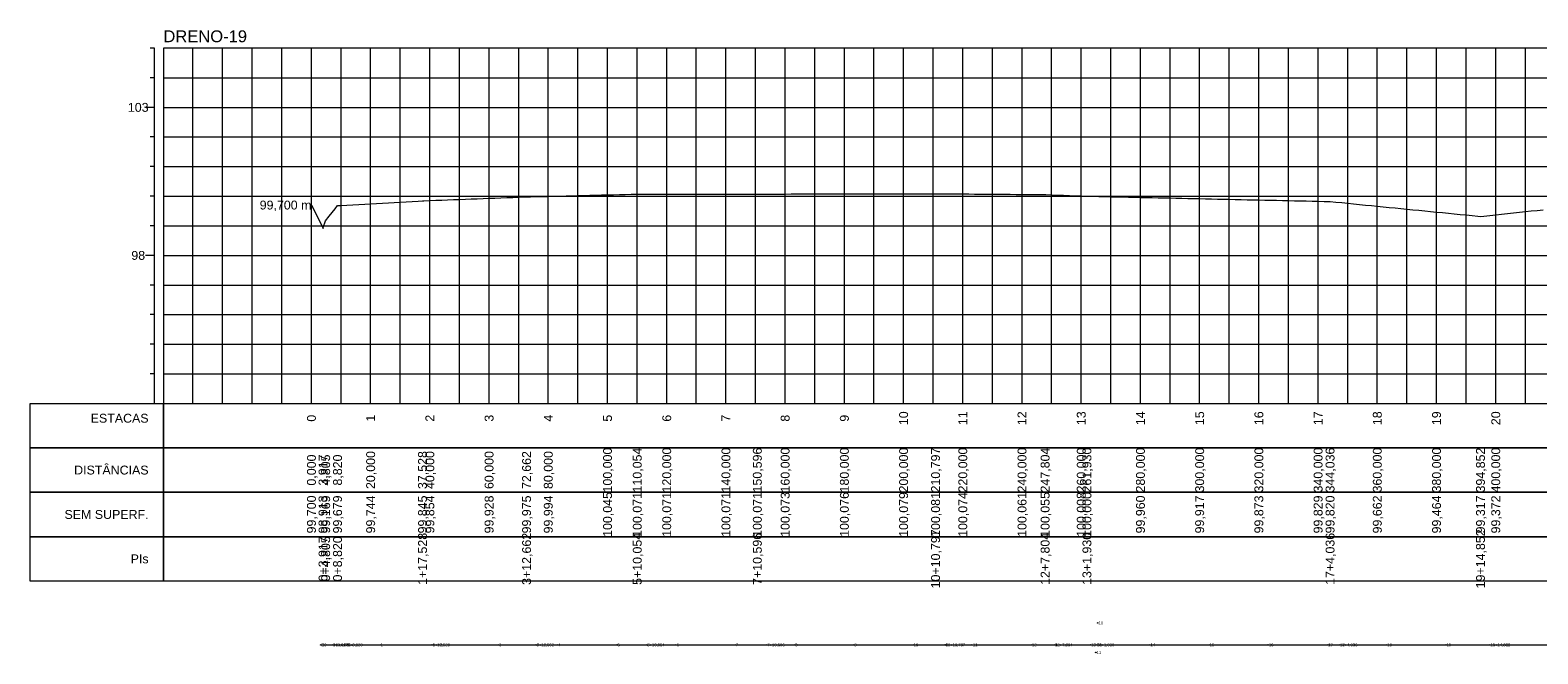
# Model space of a CAD drawing. Header units: inches. Extents: x 4640 to 5655, y 9997 to 10208.
# Tile 1 of 2: x 4640 to 5149, y 9997 to 10208. Entities that reach past the tile are written whole.
import ezdxf
from ezdxf.enums import TextEntityAlignment as Align

# ---------------------------------------------------------------- set-up
doc = ezdxf.new("R2010")
doc.units = ezdxf.units.IN
doc.header["$MEASUREMENT"] = 0
doc.header["$PDMODE"] = 33
doc.header["$PDSIZE"] = 0.2
doc.layers.get('0').update_dxf_attribs({"lineweight": 0})
doc.layers.add('EIXO', color=3, linetype='Continuous', lineweight=0)
doc.styles.add('$PF_GREIDE', font='arial.ttf')
doc.styles.add('$VIAS_TEXTOS_PERFIL0', font='arial.ttf')
doc.styles.get("Standard").update_dxf_attribs({"font": 'arial.ttf'})

msp = doc.modelspace()

# ---------------------------------------------------------------- linework, layer by layer
at = {"color": 30}
for p, q in [((4681.93, 10201.55), (4680.43, 10201.55)), ((4694.93, 10081.55), (4694.93, 10201.55)), ((4704.93, 10081.55), (4704.93, 10201.55)), ((4714.93, 10081.55), (4714.93, 10201.55)), ((4724.93, 10081.55), (4724.93, 10201.55)), ((4744.93, 10081.55), (4744.93, 10201.55)), ((4754.93, 10081.55), (4754.93, 10201.55)), ((4764.93, 10081.55), (4764.93, 10201.55)), ((4774.93, 10081.55), (4774.93, 10201.55)), ((4794.93, 10081.55), (4794.93, 10201.55)), ((4804.93, 10081.55), (4804.93, 10201.55)), ((4814.93, 10081.55), (4814.93, 10201.55)), ((4824.93, 10081.55), (4824.93, 10201.55)), ((4844.93, 10081.55), (4844.93, 10201.55)), ((4854.93, 10081.55), (4854.93, 10201.55)), ((4864.93, 10081.55), (4864.93, 10201.55)), ((4874.93, 10081.55), (4874.93, 10201.55)), ((4894.93, 10081.55), (4894.93, 10201.55)), ((4904.93, 10081.55), (4904.93, 10201.55)), ((4914.93, 10081.55), (4914.93, 10201.55)), ((4924.93, 10081.55), (4924.93, 10201.55)), ((4944.93, 10081.55), (4944.93, 10201.55)), ((4954.93, 10081.55), (4954.93, 10201.55)), ((4964.93, 10081.55), (4964.93, 10201.55)), ((4974.93, 10081.55), (4974.93, 10201.55)), ((4994.93, 10081.55), (4994.93, 10201.55)), ((5004.93, 10081.55), (5004.93, 10201.55)), ((5014.93, 10081.55), (5014.93, 10201.55)), ((5024.93, 10081.55), (5024.93, 10201.55)), ((5044.93, 10081.55), (5044.93, 10201.55)), ((5054.93, 10081.55), (5054.93, 10201.55)), ((5064.93, 10081.55), (5064.93, 10201.55)), ((5074.93, 10081.55), (5074.93, 10201.55)), ((5094.93, 10081.55), (5094.93, 10201.55)), ((5104.93, 10081.55), (5104.93, 10201.55)), ((5114.93, 10081.55), (5114.93, 10201.55)), ((5124.93, 10081.55), (5124.93, 10201.55)), ((5144.93, 10081.55), (5144.93, 10201.55)), ((4681.93, 10191.55), (4680.43, 10191.55)), ((4684.93, 10191.55), (5654.93, 10191.55)), ((4681.93, 10171.55), (4680.43, 10171.55)), ((4684.93, 10171.55), (5654.93, 10171.55)), ((4681.93, 10161.55), (4680.43, 10161.55)), ((4684.93, 10161.55), (5654.93, 10161.55)), ((4681.93, 10151.55), (4680.43, 10151.55)), ((4684.93, 10151.55), (5654.93, 10151.55)), ((4681.93, 10141.55), (4680.43, 10141.55)), ((4684.93, 10141.55), (5654.93, 10141.55)), ((4681.93, 10121.55), (4680.43, 10121.55)), ((4684.93, 10121.55), (5654.93, 10121.55)), ((4681.93, 10111.55), (4680.43, 10111.55)), ((4684.93, 10111.55), (5654.93, 10111.55)), ((4681.93, 10101.55), (4680.43, 10101.55)), ((4684.93, 10101.55), (5654.93, 10101.55)), ((4681.93, 10091.55), (4680.43, 10091.55)), ((4684.93, 10091.55), (5654.93, 10091.55))]:
    msp.add_line(p, q, dxfattribs=at)
at = {"color": 36}
for p, q in [((4681.93, 10081.55), (4681.93, 10201.55)), ((4734.93, 10081.55), (4734.93, 10201.55)), ((4784.93, 10081.55), (4784.93, 10201.55)), ((4834.93, 10081.55), (4834.93, 10201.55)), ((4884.93, 10081.55), (4884.93, 10201.55)), ((4934.93, 10081.55), (4934.93, 10201.55)), ((4984.93, 10081.55), (4984.93, 10201.55)), ((5034.93, 10081.55), (5034.93, 10201.55)), ((5084.93, 10081.55), (5084.93, 10201.55)), ((5134.93, 10081.55), (5134.93, 10201.55)), ((4681.93, 10181.55), (4678.93, 10181.55)), ((4684.93, 10181.55), (5654.93, 10181.55)), ((4681.93, 10131.55), (4678.93, 10131.55)), ((4684.93, 10131.55), (5654.93, 10131.55))]:
    msp.add_line(p, q, dxfattribs=at)
at = {"color": 36, "linetype": 'Continuous'}
for points in [[(4684.93, 10081.55), (5654.93, 10081.55), (5654.93, 10201.55), (4684.93, 10201.55)], [(4639.93, 10081.55), (4684.93, 10081.55), (4684.93, 10066.55), (4639.93, 10066.55)], [(4684.93, 10081.55), (5654.93, 10081.55), (5654.93, 10066.55), (4684.93, 10066.55)], [(4639.93, 10066.55), (4684.93, 10066.55), (4684.93, 10051.55), (4639.93, 10051.55)], [(4684.93, 10066.55), (5654.93, 10066.55), (5654.93, 10051.55), (4684.93, 10051.55)], [(4639.93, 10051.55), (4684.93, 10051.55), (4684.93, 10036.55), (4639.93, 10036.55)], [(4684.93, 10051.55), (5654.93, 10051.55), (5654.93, 10036.55), (4684.93, 10036.55)], [(4639.93, 10036.55), (4684.93, 10036.55), (4684.93, 10021.55), (4639.93, 10021.55)], [(4684.93, 10036.55), (5654.93, 10036.55), (5654.93, 10021.55), (4684.93, 10021.55)]]:
    msp.add_lwpolyline(points, close=True, dxfattribs=at)
at = {"color": 5, "linetype": 'Continuous'}
msp.add_lwpolyline([(4734.93, 10148.55), (4736.93, 10144.54), (4738.85, 10140.68), (4738.93, 10140.92), (4739.73, 10143.24), (4740.93, 10144.76), (4742.93, 10147.31), (4743.75, 10148.35), (4744.93, 10148.42), (4746.93, 10148.53), (4748.93, 10148.65), (4750.93, 10148.76), (4752.93, 10148.88), (4754.93, 10148.99), (4756.93, 10149.11), (4758.93, 10149.23), (4760.93, 10149.34), (4762.93, 10149.46), (4764.93, 10149.57), (4766.93, 10149.69), (4768.93, 10149.8), (4770.93, 10149.92), (4772.46, 10150.01), (4772.93, 10150.03), (4774.93, 10150.1), (4776.93, 10150.17), (4778.93, 10150.25), (4780.93, 10150.32), (4782.93, 10150.39), (4784.93, 10150.47), (4786.93, 10150.54), (4788.93, 10150.62), (4790.93, 10150.69), (4792.93, 10150.76), (4794.93, 10150.84), (4796.93, 10150.91), (4798.93, 10150.99), (4800.93, 10151.06), (4802.93, 10151.13), (4804.93, 10151.21), (4806.93, 10151.28), (4807.59, 10151.31), (4808.93, 10151.34), (4810.93, 10151.39), (4812.93, 10151.44), (4814.93, 10151.49), (4816.93, 10151.54), (4818.93, 10151.6), (4820.93, 10151.65), (4822.93, 10151.7), (4824.93, 10151.75), (4826.93, 10151.8), (4828.93, 10151.85), (4830.93, 10151.9), (4832.93, 10151.95), (4834.93, 10152.01), (4836.93, 10152.06), (4838.93, 10152.11), (4840.93, 10152.16), (4842.93, 10152.21), (4844.93, 10152.26), (4844.98, 10152.26), (4846.93, 10152.26), (4848.93, 10152.26), (4850.93, 10152.26), (4852.93, 10152.26), (4854.93, 10152.26), (4856.93, 10152.26), (4858.93, 10152.26), (4860.93, 10152.26), (4862.93, 10152.26), (4864.93, 10152.26), (4866.93, 10152.27), (4868.93, 10152.27), (4870.93, 10152.27), (4872.93, 10152.27), (4874.93, 10152.27), (4876.93, 10152.27), (4878.93, 10152.27), (4880.93, 10152.27), (4882.93, 10152.27), (4884.93, 10152.27), (4885.53, 10152.27), (4886.93, 10152.27), (4888.93, 10152.27), (4890.93, 10152.28), (4892.93, 10152.28), (4894.93, 10152.28), (4896.93, 10152.29), (4898.93, 10152.29), (4900.93, 10152.29), (4902.93, 10152.3), (4904.93, 10152.3), (4906.93, 10152.3), (4908.93, 10152.3), (4910.93, 10152.31), (4912.93, 10152.31), (4914.93, 10152.31), (4916.93, 10152.32), (4918.93, 10152.32), (4920.93, 10152.32), (4922.93, 10152.33), (4924.93, 10152.33), (4926.93, 10152.33), (4928.93, 10152.34), (4930.93, 10152.34), (4932.93, 10152.34), (4934.93, 10152.35), (4936.93, 10152.35), (4938.93, 10152.35), (4940.93, 10152.36), (4942.93, 10152.36), (4944.93, 10152.36), (4945.73, 10152.36), (4946.93, 10152.36), (4948.93, 10152.34), (4950.93, 10152.33), (4952.93, 10152.31), (4954.93, 10152.3), (4956.93, 10152.29), (4958.93, 10152.27), (4960.93, 10152.26), (4962.93, 10152.24), (4964.93, 10152.23), (4966.93, 10152.22), (4968.93, 10152.2), (4970.93, 10152.19), (4972.93, 10152.17), (4974.93, 10152.16), (4976.93, 10152.15), (4978.93, 10152.13), (4980.93, 10152.12), (4982.73, 10152.11), (4982.93, 10152.1), (4984.93, 10152.02), (4986.93, 10151.94), (4988.93, 10151.86), (4990.93, 10151.79), (4992.93, 10151.71), (4994.93, 10151.63), (4996.86, 10151.55), (4996.93, 10151.55), (4998.93, 10151.51), (5000.93, 10151.47), (5002.93, 10151.42), (5004.93, 10151.38), (5006.93, 10151.33), (5008.93, 10151.29), (5010.93, 10151.25), (5012.93, 10151.2), (5014.93, 10151.16), (5016.93, 10151.12), (5018.93, 10151.07), (5020.93, 10151.03), (5022.93, 10150.98), (5024.93, 10150.94), (5026.93, 10150.9), (5028.93, 10150.85), (5030.93, 10150.81), (5032.93, 10150.76), (5034.93, 10150.72), (5036.93, 10150.68), (5038.93, 10150.63), (5040.93, 10150.59), (5042.93, 10150.55), (5044.93, 10150.5), (5046.93, 10150.46), (5048.93, 10150.41), (5050.93, 10150.37), (5052.93, 10150.33), (5054.93, 10150.28), (5056.93, 10150.24), (5058.93, 10150.19), (5060.93, 10150.15), (5062.93, 10150.11), (5064.93, 10150.06), (5066.93, 10150.02), (5068.93, 10149.98), (5070.93, 10149.93), (5072.93, 10149.89), (5074.93, 10149.84), (5076.93, 10149.8), (5078.93, 10149.76), (5078.97, 10149.76), (5080.93, 10149.56), (5082.93, 10149.36), (5084.93, 10149.16), (5086.93, 10148.97), (5088.93, 10148.77), (5090.93, 10148.57), (5092.93, 10148.37), (5094.93, 10148.17), (5096.93, 10147.98), (5098.93, 10147.78), (5100.93, 10147.58), (5102.93, 10147.38), (5104.93, 10147.18), (5106.93, 10146.99), (5108.93, 10146.79), (5110.93, 10146.59), (5112.93, 10146.39), (5114.93, 10146.19), (5116.93, 10146), (5118.93, 10145.8), (5120.93, 10145.6), (5122.93, 10145.4), (5124.93, 10145.2), (5126.93, 10145.01), (5128.93, 10144.81), (5129.78, 10144.72), (5130.93, 10144.85), (5132.93, 10145.06), (5134.93, 10145.27), (5136.93, 10145.48), (5138.93, 10145.7), (5140.93, 10145.91), (5142.93, 10146.12), (5144.93, 10146.34), (5146.93, 10146.55), (5148.93, 10146.76), (5150.93, 10146.97)], dxfattribs=at)
at = {"layer": 'EIXO', "lineweight": 0}
msp.add_lwpolyline([(4738.07, 10000), (4741.99, 10000), (4742.88, 10000), (4746.89, 10000), (4775.6, 10000), (4810.73, 10000), (4848.12, 10000), (4888.67, 10000), (4948.87, 10000), (4985.87, 10000), (5000, 10000), (5082.11, 10000), (5132.92, 10000), (5181.24, 10000), (5228, 10000), (5299.35, 10000), (5386.31, 10000), (5431.75, 10000), (5474.06, 10000), (5517.47, 10000), (5557.83, 10000), (5606.04, 10000)], dxfattribs=at)
for p in [(5000.52, 10007.41), (4738.07, 10000), (4738.07, 10000), (4741.99, 10000), (4741.99, 10000), (4742.88, 10000), (4742.88, 10000), (4746.89, 10000), (4746.89, 10000), (4758.07, 10000), (4775.6, 10000), (4775.6, 10000), (4778.07, 10000), (4798.07, 10000), (4810.73, 10000), (4810.73, 10000), (4818.07, 10000), (4838.07, 10000), (4848.12, 10000), (4848.12, 10000), (4858.07, 10000), (4878.07, 10000), (4888.67, 10000), (4888.67, 10000), (4898.07, 10000), (4918.07, 10000), (4938.07, 10000), (4948.87, 10000), (4948.87, 10000), (4958.07, 10000), (4978.07, 10000), (4985.87, 10000), (4985.87, 10000), (4998.07, 10000), (4999.86, 9997.47), (5000, 10000), (5000, 10000), (5018.07, 10000), (5038.07, 10000), (5058.07, 10000), (5078.07, 10000), (5082.11, 10000), (5082.11, 10000), (5098.07, 10000), (5118.07, 10000), (5132.92, 10000), (5132.92, 10000), (5138.07, 10000)]:
    msp.add_point(p, dxfattribs=at)

# ---------------------------------------------------------------- texts
at = {"color": 7, "linetype": 'Continuous', "style": '$VIAS_TEXTOS_PERFIL0'}
msp.add_text('DRENO-19', height=4, dxfattribs=at).set_placement((4684.93, 10203.55))
at = {"color": 36, "linetype": 'Continuous', "style": '$PF_GREIDE'}
for s, p in [('103', (4676.43, 10181.55)), ('98', (4676.43, 10131.55))]:
    msp.add_text(s, height=3, dxfattribs=at).set_placement(p, align=Align.MIDDLE_CENTER)
at = {"color": 7, "linetype": 'Continuous', "style": '$PF_GREIDE'}
for s, p in [('99,700 m', (4734.93, 10148.55)), ('ESTACAS', (4679.93, 10076.55)), ('DISTÂNCIAS', (4679.93, 10059.05)), ('SEM SUPERF.', (4679.93, 10044.05)), ('PIs', (4679.93, 10029.05))]:
    msp.add_text(s, height=3, dxfattribs=at).set_placement(p, align=Align.MIDDLE_RIGHT)
for s, p in [('4', (4814.93, 10076.55)), ('10', (4934.93, 10076.55)), ('11', (4954.93, 10076.55)), ('12', (4974.93, 10076.55)), ('13', (4994.93, 10076.55)), ('14', (5014.93, 10076.55)), ('15', (5034.93, 10076.55)), ('16', (5054.93, 10076.55)), ('17', (5074.93, 10076.55)), ('18', (5094.93, 10076.55)), ('19', (5114.93, 10076.55)), ('20', (5134.93, 10076.55)), ('0', (4734.93, 10076.55)), ('1', (4754.93, 10076.55)), ('2', (4774.93, 10076.55)), ('3', (4794.93, 10076.55)), ('5', (4834.93, 10076.55)), ('6', (4854.93, 10076.55)), ('7', (4874.93, 10076.55)), ('8', (4894.93, 10076.55)), ('9', (4914.93, 10076.55)), ('0,000', (4734.93, 10059.05)), ('3,917', (4738.85, 10059.05)), ('4,805', (4739.73, 10059.05)), ('8,820', (4743.75, 10059.05)), ('20,000', (4754.93, 10059.05)), ('37,528', (4772.46, 10059.05)), ('40,000', (4774.93, 10059.05)), ('60,000', (4794.93, 10059.05)), ('72,662', (4807.59, 10059.05)), ('80,000', (4814.93, 10059.05)), ('100,000', (4834.93, 10059.05)), ('110,054', (4844.98, 10059.05)), ('120,000', (4854.93, 10059.05)), ('140,000', (4874.93, 10059.05)), ('150,596', (4885.53, 10059.05)), ('160,000', (4894.93, 10059.05)), ('180,000', (4914.93, 10059.05)), ('200,000', (4934.93, 10059.05)), ('210,797', (4945.73, 10059.05)), ('220,000', (4954.93, 10059.05)), ('240,000', (4974.93, 10059.05)), ('247,804', (4982.73, 10059.05)), ('260,000', (4994.93, 10059.05)), ('261,930', (4996.86, 10059.05)), ('280,000', (5014.93, 10059.05)), ('300,000', (5034.93, 10059.05)), ('320,000', (5054.93, 10059.05)), ('340,000', (5074.93, 10059.05)), ('344,036', (5078.97, 10059.05)), ('360,000', (5094.93, 10059.05)), ('380,000', (5114.93, 10059.05)), ('394,852', (5129.78, 10059.05)), ('400,000', (5134.93, 10059.05)), ('99,700', (4734.93, 10044.05)), ('98,913', (4738.85, 10044.05)), ('99,169', (4739.73, 10044.05)), ('99,679', (4743.75, 10044.05)), ('99,744', (4754.93, 10044.05)), ('99,845', (4772.46, 10044.05)), ('99,854', (4774.93, 10044.05)), ('99,928', (4794.93, 10044.05)), ('99,975', (4807.59, 10044.05)), ('99,994', (4814.93, 10044.05)), ('100,045', (4834.93, 10044.05)), ('100,071', (4844.98, 10044.05)), ('100,071', (4854.93, 10044.05)), ('100,071', (4874.93, 10044.05)), ('100,071', (4885.53, 10044.05)), ('100,073', (4894.93, 10044.05)), ('100,076', (4914.93, 10044.05)), ('100,079', (4934.93, 10044.05)), ('100,081', (4945.73, 10044.05)), ('100,074', (4954.93, 10044.05)), ('100,061', (4974.93, 10044.05)), ('100,055', (4982.73, 10044.05)), ('100,008', (4994.93, 10044.05)), ('100,000', (4996.86, 10044.05)), ('99,960', (5014.93, 10044.05)), ('99,917', (5034.93, 10044.05)), ('99,873', (5054.93, 10044.05)), ('99,829', (5074.93, 10044.05)), ('99,820', (5078.97, 10044.05)), ('99,662', (5094.93, 10044.05)), ('99,464', (5114.93, 10044.05)), ('99,317', (5129.78, 10044.05)), ('99,372', (5134.93, 10044.05)), ('1+17,528', (4772.46, 10029.05)), ('3+12,662', (4807.59, 10029.05)), ('5+10,054', (4844.98, 10029.05)), ('7+10,596', (4885.53, 10029.05)), ('10+10,797', (4945.73, 10029.05)), ('12+7,804', (4982.73, 10029.05)), ('13+1,930', (4996.86, 10029.05)), ('17+4,036', (5078.97, 10029.05)), ('19+14,852', (5129.78, 10029.05)), ('0+3,917', (4738.85, 10029.05)), ('0+4,805', (4739.73, 10029.05)), ('0+8,820', (4743.75, 10029.05))]:
    msp.add_text(s, height=3, rotation=90, dxfattribs=at).set_placement(p, align=Align.MIDDLE_CENTER)
at = {"layer": 'EIXO', "lineweight": 0}
for s, p in [('10', (5000.76, 10007.41)), ('0', (4738.31, 10000)), ('E0', (4738.31, 10000)), ('0+3,917', (4742.23, 10000)), ('1', (4742.23, 10000)), ('2', (4743.12, 10000)), ('0+4,805', (4743.12, 10000)), ('3', (4747.13, 10000)), ('0+8,820', (4747.13, 10000)), ('1', (4758.31, 10000)), ('4', (4775.84, 10000)), ('1+17,528', (4775.84, 10000)), ('2', (4778.31, 10000)), ('3', (4798.31, 10000)), ('3+12,662', (4810.97, 10000)), ('5', (4810.97, 10000)), ('4', (4818.31, 10000)), ('5', (4838.31, 10000)), ('5+10,054', (4848.36, 10000)), ('6', (4848.36, 10000)), ('6', (4858.31, 10000)), ('7', (4878.31, 10000)), ('7+10,596', (4888.91, 10000)), ('7', (4888.91, 10000)), ('8', (4898.31, 10000)), ('9', (4918.31, 10000)), ('10', (4938.31, 10000)), ('8', (4949.11, 10000)), ('10+10,797', (4949.11, 10000)), ('11', (4958.31, 10000)), ('12', (4978.31, 10000)), ('9', (4986.11, 10000)), ('12+7,804', (4986.11, 10000)), ('13', (4998.31, 10000)), ('11', (5000.1, 9997.47)), ('13+1,930', (5000.24, 10000)), ('P1', (5000.24, 10000)), ('14', (5018.31, 10000)), ('15', (5038.31, 10000)), ('16', (5058.31, 10000)), ('17', (5078.31, 10000)), ('12', (5082.35, 10000)), ('17+4,036', (5082.35, 10000)), ('18', (5098.31, 10000)), ('19', (5118.31, 10000)), ('13', (5133.16, 10000)), ('19+14,852', (5133.16, 10000)), ('20', (5138.31, 10000))]:
    msp.add_text(s, height=1, dxfattribs=at).set_placement(p, align=Align.MIDDLE_LEFT)

doc.saveas('drawing.dxf')
